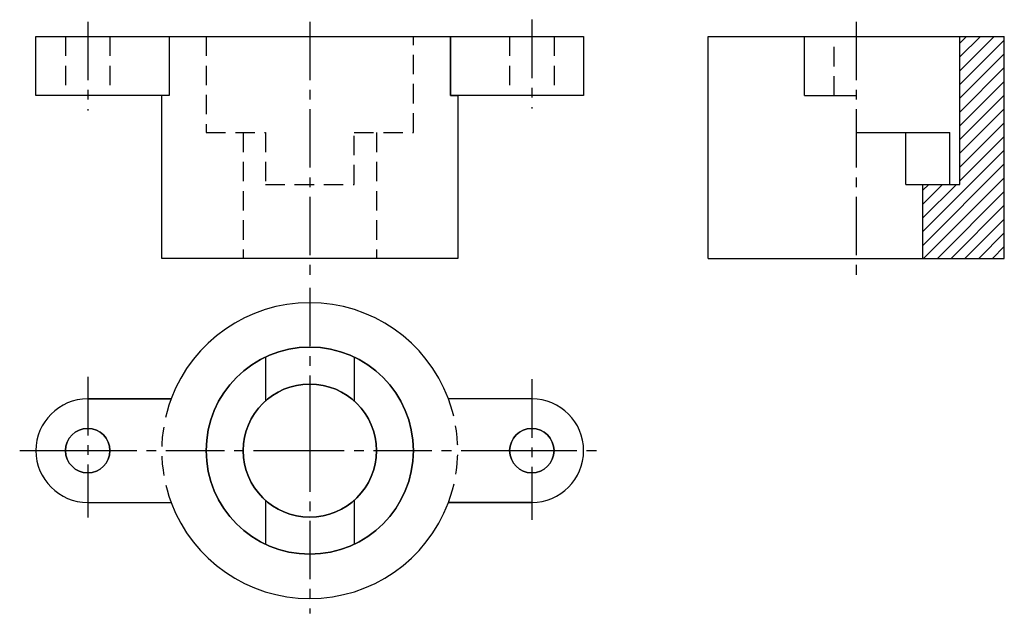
# Model space of a CAD drawing. Extents: x 21 to 148, y 17 to 94.
import ezdxf

# ---------------------------------------------------------------- set-up
doc = ezdxf.new("R2010")
doc.units = 0
doc.header["$LTSCALE"] = 10
doc.header["$MEASUREMENT"] = 0
doc.linetypes.add('CENTER2', pattern=[1.125, 0.75, -0.125, 0.125, -0.125])
doc.linetypes.add('DASHED2', pattern=[0.375, 0.25, -0.125])
doc.layers.get('0').update_dxf_attribs({"color": 5, "linetype": 'CONTINUOUS'})
doc.layers.add('ST点画线', color=7, linetype='CENTER2')
doc.layers.add('ST虚线', color=7, linetype='DASHED2')
doc.layers.add('ST粗实线', color=7, linetype='CONTINUOUS', lineweight=30)

msp = doc.modelspace()

# ---------------------------------------------------------------- hatches: boundary and pattern name
h = msp.add_hatch()
h.set_pattern_fill('ANSI31', color=256, scale=10)
h.paths.add_polyline_path([(147.55, 91.45), (141.85, 91.45), (141.85, 72.45), (137.1, 72.45), (137.1, 62.95), (147.55, 62.95)])

# ---------------------------------------------------------------- linework, layer by layer
at = {"lineweight": 30}
for p, q in [((109.55, 62.95), (109.55, 91.45)), ((109.55, 91.45), (147.55, 91.45)), ((121.9, 83.85), (121.9, 91.45)), ((141.85, 72.45), (141.85, 91.45)), ((147.55, 62.95), (147.55, 91.45)), ((121.9, 83.85), (128.55, 83.85)), ((128.55, 79.1), (140.57, 79.1)), ((134.92, 72.45), (134.92, 79.1)), ((140.57, 72.45), (140.57, 79.1)), ((134.92, 72.45), (141.85, 72.45)), ((137.1, 62.95), (137.1, 72.45)), ((109.55, 62.95), (147.55, 62.95))]:
    msp.add_line(p, q, dxfattribs=at)
at = {"layer": 'ST点画线'}
for p, q in [((86.9, 93.61), (86.9, 82.21)), ((29.9, 93.35), (29.9, 81.95)), ((58.4, 93.35), (58.4, 60.1)), ((58.4, 59.15), (58.4, 40.48)), ((29.9, 47.71), (29.9, 29.66)), ((86.9, 47.41), (86.9, 29.36)), ((58.4, 40.48), (58.4, 17.35)), ((21.17, 38.25), (28.69, 38.25)), ((28.69, 38.25), (55.33, 38.25)), ((55.33, 38.25), (85.19, 38.25)), ((85.19, 38.25), (95.45, 38.25))]:
    msp.add_line(p, q, dxfattribs=at)
at = {"layer": 'ST点画线', "color": 5}
msp.add_line((128.55, 93.35), (128.55, 60.15), dxfattribs=at)
at = {"layer": 'ST粗实线'}
for p, q in [((23.25, 91.45), (93.55, 91.45)), ((23.25, 83.85), (23.25, 91.45)), ((23.25, 83.85), (23.25, 91.45)), ((23.25, 91.45), (93.55, 91.45)), ((40.35, 91.45), (40.35, 83.85)), ((40.35, 91.45), (40.35, 83.85)), ((76.45, 91.45), (76.45, 83.85)), ((76.45, 83.85), (76.45, 91.45)), ((93.55, 91.45), (93.55, 83.85)), ((93.55, 91.45), (93.55, 83.85)), ((39.4, 83.85), (23.25, 83.85)), ((40.35, 83.85), (23.25, 83.85)), ((39.4, 62.95), (39.4, 83.85)), ((40.35, 83.85), (39.4, 83.85)), ((39.4, 62.95), (39.4, 83.85)), ((76.45, 83.85), (77.4, 83.85)), ((93.55, 83.85), (76.45, 83.85)), ((93.55, 83.85), (77.4, 83.85)), ((77.4, 83.85), (77.4, 62.95)), ((77.4, 83.85), (77.4, 62.95)), ((77.4, 62.95), (39.4, 62.95)), ((77.4, 62.95), (39.4, 62.95)), ((52.7, 50.27), (52.7, 44.63)), ((52.7, 50.27), (52.7, 44.63)), ((64.1, 50.27), (64.1, 44.63)), ((64.1, 50.27), (64.1, 44.63)), ((29.9, 44.9), (40.6, 44.9)), ((40.6, 44.9), (29.9, 44.9)), ((86.9, 44.9), (76.2, 44.9)), ((86.9, 44.9), (76.2, 44.9)), ((29.9, 31.6), (40.6, 31.6)), ((29.9, 31.6), (40.6, 31.6)), ((52.7, 31.88), (52.7, 26.24)), ((52.7, 31.88), (52.7, 26.24)), ((64.1, 31.88), (64.1, 26.24)), ((64.1, 31.88), (64.1, 26.24)), ((86.9, 31.6), (76.2, 31.6)), ((76.2, 31.6), (86.9, 31.6))]:
    msp.add_line(p, q, dxfattribs=at)
for centre, radius in [((58.4, 38.25), 13.3), ((58.4, 38.25), 8.55), ((29.9, 38.25), 2.85), ((86.9, 38.25), 2.85)]:
    msp.add_circle(centre, radius, dxfattribs=at)
for centre, radius, start, end in [((58.4, 38.25), 19, 20.4873, 159.5127), ((58.4, 38.25), 19, 20.4873, 159.5127), ((58.4, 38.25), 13.3, 90, 0), ((58.4, 38.25), 13.3, 0, 90), ((58.4, 38.25), 8.55, 90, 0), ((58.4, 38.25), 8.55, 0, 90), ((29.9, 38.25), 6.65, 90, 270), ((29.9, 38.25), 6.65, 90, 270), ((86.9, 38.25), 6.65, 270, 90), ((86.9, 38.25), 6.65, 270, 90), ((29.9, 38.25), 2.85, 90, 270), ((29.9, 38.25), 2.85, 270, 90), ((86.9, 38.25), 2.85, 90, 270), ((86.9, 38.25), 2.85, 270, 90), ((58.4, 38.25), 19, 200.4873, 339.5127), ((58.4, 38.25), 19, 200.4873, 339.5127)]:
    msp.add_arc(centre, radius, start, end, dxfattribs=at)
at = {"layer": 'ST虚线'}
for p, q in [((27.05, 91.45), (27.05, 83.85)), ((32.75, 91.45), (32.75, 83.85)), ((45.1, 91.45), (45.1, 79.1)), ((71.7, 79.1), (71.7, 91.45)), ((84.05, 91.45), (84.05, 83.85)), ((89.75, 91.45), (89.75, 83.85)), ((45.1, 79.1), (52.7, 79.1)), ((49.85, 79.1), (49.85, 62.95)), ((52.7, 79.1), (52.7, 72.45)), ((64.1, 79.1), (71.7, 79.1)), ((64.1, 72.45), (64.1, 79.1)), ((66.95, 79.1), (66.95, 62.95)), ((52.7, 72.45), (64.1, 72.45))]:
    msp.add_line(p, q, dxfattribs=at)
at = {"layer": 'ST虚线', "color": 5}
msp.add_line((125.7, 83.85), (125.7, 91.45), dxfattribs=at)
at = {"layer": 'ST虚线'}
for start, end in [(159.5127, 200.4873), (339.5127, 20.4873)]:
    msp.add_arc((58.4, 38.25), 19, start, end, dxfattribs=at)

doc.saveas('drawing.dxf')
